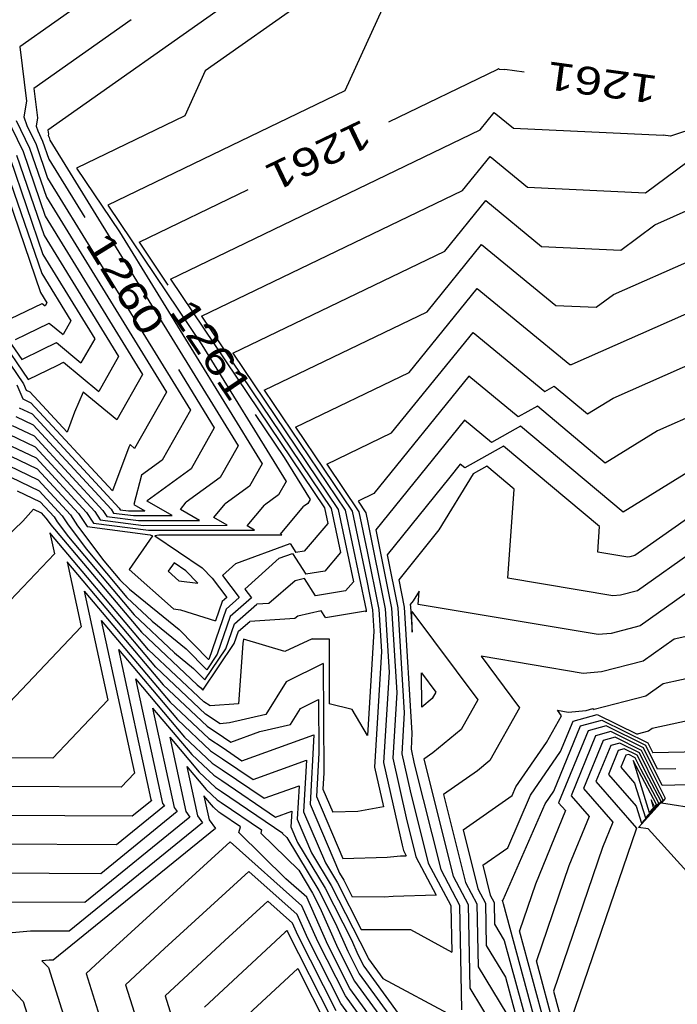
# Model space of a CAD drawing. Header units: feet. Extents: x -19835 to -19507, y 220308 to 220783.
# Tile 29 of 49: x -19653 to -19629, y 220448 to 220483. Entities that reach past the tile are written whole.
import ezdxf

# ---------------------------------------------------------------- set-up
doc = ezdxf.new("R2010")
doc.units = ezdxf.units.FT
doc.header["$LTSCALE"] = 25
doc.header["$MEASUREMENT"] = 0
for name, color, linetype in [('H1_HOEHENLINIEN', 86, 'CONTINUOUS'), ('H1_ZAEHLLIN_TXT', 3, 'CONTINUOUS'), ('H1_ZAEHLLINIEN', 11, 'CONTINUOUS')]:
    doc.layers.add(name, color=color, linetype=linetype)

msp = doc.modelspace()

# ---------------------------------------------------------------- linework, layer by layer
at = {"layer": 'H1_HOEHENLINIEN'}
for p, q in [((-19641.844, 220490.065), (-19652.913, 220482.257)), ((-19638.554, 220488.682), (-19651.909, 220479.262)), ((-19636.909, 220487.991), (-19646.266, 220481.391)), ((-19639.644, 220484.211), (-19641.26, 220480.673)), ((-19652.913, 220482.257), (-19652.682, 220480.302)), ((-19646.266, 220481.391), (-19647.004, 220479.776)), ((-19641.26, 220480.673), (-19649.764, 220476.582)), ((-19652.682, 220480.302), (-19652.774, 220479.748)), ((-19653.432, 220479.803), (-19652.798, 220478.498)), ((-19652.774, 220479.748), (-19652.661, 220479.427)), ((-19647.004, 220479.776), (-19650.886, 220477.908)), ((-19636.407, 220479.276), (-19635.904, 220479.897)), ((-19635.904, 220479.897), (-19635.219, 220479.334)), ((-19653.047, 220479.615), (-19652.565, 220478.624)), ((-19652.661, 220479.427), (-19652.332, 220478.75)), ((-19628.607, 220479.374), (-19629.586, 220479.05)), ((-19651.909, 220479.262), (-19651.892, 220479.117)), ((-19651.892, 220479.117), (-19651.899, 220479.076)), ((-19651.899, 220479.076), (-19651.891, 220479.052)), ((-19651.891, 220479.052), (-19651.866, 220479.002)), ((-19651.866, 220479.002), (-19651.836, 220478.913)), ((-19647.52, 220473.929), (-19636.407, 220479.276)), ((-19635.219, 220479.334), (-19629.853, 220479.086)), ((-19629.586, 220479.05), (-19629.853, 220479.086)), ((-19652.332, 220478.75), (-19651.921, 220477.545)), ((-19651.836, 220478.913), (-19645.085, 220467.954)), ((-19652.798, 220478.498), (-19652.006, 220476.178)), ((-19652.565, 220478.624), (-19651.963, 220476.862)), ((-19637.043, 220477.104), (-19636.056, 220478.321)), ((-19636.056, 220478.321), (-19634.712, 220477.217)), ((-19653.73, 220477.994), (-19652.176, 220473.443)), ((-19653.497, 220478.12), (-19652.134, 220474.127)), ((-19653.264, 220478.246), (-19652.091, 220474.811)), ((-19630.477, 220477.022), (-19629.002, 220478.121)), ((-19650.886, 220477.908), (-19649.346, 220475.624)), ((-19651.921, 220477.545), (-19646.801, 220469.234)), ((-19646.397, 220472.603), (-19637.043, 220477.104)), ((-19634.712, 220477.217), (-19630.477, 220477.022)), ((-19651.963, 220476.862), (-19647.659, 220469.874)), ((-19649.764, 220476.582), (-19646.39, 220471.578)), ((-19637.679, 220474.932), (-19636.208, 220476.746)), ((-19636.208, 220476.746), (-19634.206, 220475.101)), ((-19652.006, 220476.178), (-19648.516, 220470.513)), ((-19630.145, 220475.878), (-19628.808, 220476.467)), ((-19631.364, 220474.97), (-19630.145, 220475.878)), ((-19649.346, 220475.624), (-19644.227, 220467.314)), ((-19652.091, 220474.811), (-19650.232, 220471.793)), ((-19645.275, 220471.277), (-19637.679, 220474.932)), ((-19634.206, 220475.101), (-19631.364, 220474.97)), ((-19652.134, 220474.127), (-19651.09, 220472.433)), ((-19647.52, 220473.929), (-19641.995, 220465.736)), ((-19652.176, 220473.443), (-19651.948, 220473.073)), ((-19638.951, 220470.587), (-19636.512, 220473.595)), ((-19636.512, 220473.595), (-19633.192, 220470.868)), ((-19653.24, 220472.511), (-19652.117, 220473.056)), ((-19652.117, 220473.056), (-19652.008, 220472.966)), ((-19651.948, 220473.073), (-19652.008, 220472.966)), ((-19633.113, 220470.883), (-19628.593, 220472.875)), ((-19652.68, 220471.957), (-19651.862, 220472.354)), ((-19651.862, 220472.354), (-19651.367, 220471.946)), ((-19651.09, 220472.433), (-19651.367, 220471.946)), ((-19646.397, 220472.603), (-19641.747, 220465.707)), ((-19653.559, 220472.091), (-19652.845, 220471.048)), ((-19653.069, 220471.767), (-19652.68, 220471.957)), ((-19639.587, 220468.415), (-19636.664, 220472.02)), ((-19636.664, 220472.02), (-19634.09, 220469.905)), ((-19653.772, 220471.62), (-19652.786, 220470.181)), ((-19652.12, 220471.404), (-19651.606, 220471.652)), ((-19651.606, 220471.652), (-19650.725, 220470.925)), ((-19650.232, 220471.793), (-19650.725, 220470.925)), ((-19652.845, 220471.048), (-19652.12, 220471.404)), ((-19646.39, 220471.578), (-19643.369, 220466.674)), ((-19645.275, 220471.277), (-19641.499, 220465.677)), ((-19633.137, 220470.865), (-19633.113, 220470.883)), ((-19631.641, 220469.662), (-19628.42, 220471.083)), ((-19643.031, 220468.625), (-19638.951, 220470.587)), ((-19633.192, 220470.868), (-19633.137, 220470.865)), ((-19652.786, 220470.181), (-19652.689, 220469.949)), ((-19648.516, 220470.513), (-19649.441, 220468.884)), ((-19636.816, 220470.445), (-19640.223, 220466.243)), ((-19635.047, 220468.991), (-19636.816, 220470.445)), ((-19653.026, 220470.141), (-19652.814, 220469.633)), ((-19652.689, 220469.949), (-19652.553, 220469.884)), ((-19652.553, 220469.884), (-19651.221, 220468.446)), ((-19650.642, 220469.873), (-19650.951, 220469.159)), ((-19649.441, 220468.884), (-19650.642, 220469.873)), ((-19647.659, 220469.874), (-19648.8, 220467.863)), ((-19634.09, 220469.905), (-19633.753, 220470.095)), ((-19633.753, 220470.095), (-19632.56, 220469.095)), ((-19652.814, 220469.633), (-19652.517, 220469.49)), ((-19652.517, 220469.49), (-19649.598, 220466.34)), ((-19632.56, 220469.095), (-19631.641, 220469.662)), ((-19652.938, 220469.316), (-19652.48, 220469.096)), ((-19650.951, 220469.159), (-19651.221, 220468.446)), ((-19646.801, 220469.234), (-19647.819, 220467.44)), ((-19634.358, 220469.378), (-19635.047, 220468.991)), ((-19631.923, 220467.336), (-19634.358, 220469.378)), ((-19628.237, 220469.292), (-19630.046, 220468.495)), ((-19652.48, 220469.096), (-19649.354, 220465.721)), ((-19653.188, 220468.683), (-19652.407, 220468.308)), ((-19643.031, 220468.625), (-19641.003, 220465.617)), ((-19641.908, 220467.299), (-19639.587, 220468.415)), ((-19630.046, 220468.495), (-19631.923, 220467.336)), ((-19653.313, 220468.367), (-19652.37, 220467.913)), ((-19652.407, 220468.308), (-19649.938, 220465.642)), ((-19653.438, 220468.05), (-19652.334, 220467.519)), ((-19652.37, 220467.913), (-19650.229, 220465.603)), ((-19649.008, 220467.901), (-19649.598, 220466.34)), ((-19648.965, 220468), (-19649.008, 220467.901)), ((-19648.8, 220467.863), (-19648.965, 220468)), ((-19645.085, 220467.954), (-19645.729, 220466.82)), ((-19635.567, 220467.945), (-19636.96, 220467.162)), ((-19632.128, 220465.06), (-19635.567, 220467.945)), ((-19653.687, 220467.417), (-19652.261, 220466.731)), ((-19652.334, 220467.519), (-19650.521, 220465.563)), ((-19647.819, 220467.44), (-19648.559, 220466.899)), ((-19653.587, 220466.993), (-19652.224, 220466.337)), ((-19644.227, 220467.314), (-19644.684, 220466.509)), ((-19641.908, 220467.299), (-19640.755, 220465.587)), ((-19637.121, 220467.294), (-19637.5, 220466.827)), ((-19636.96, 220467.162), (-19637.121, 220467.294)), ((-19636.172, 220467.229), (-19636.66, 220466.954)), ((-19635.19, 220466.404), (-19636.172, 220467.229)), ((-19652.261, 220466.731), (-19651.105, 220465.484)), ((-19648.559, 220466.899), (-19648.826, 220465.85)), ((-19645.729, 220466.82), (-19646.947, 220465.93)), ((-19643.369, 220466.674), (-19643.639, 220466.199)), ((-19637.5, 220466.827), (-19639.74, 220464.049)), ((-19636.66, 220466.954), (-19637.891, 220464.942)), ((-19653.01, 220466.338), (-19652.188, 220465.943)), ((-19652.224, 220466.337), (-19651.397, 220465.444)), ((-19644.684, 220466.509), (-19645.548, 220465.879)), ((-19635.412, 220463.207), (-19635.19, 220466.404)), ((-19652.188, 220465.943), (-19651.688, 220465.404)), ((-19643.639, 220466.199), (-19644.149, 220465.827)), ((-19640.223, 220466.243), (-19640.786, 220465.972)), ((-19640.786, 220465.972), (-19640.506, 220465.558)), ((-19650.229, 220465.603), (-19650.031, 220465.299)), ((-19649.938, 220465.642), (-19649.793, 220465.421)), ((-19649.354, 220465.721), (-19649.316, 220465.663)), ((-19649.316, 220465.663), (-19649.015, 220465.625)), ((-19649.015, 220465.625), (-19648.436, 220465.625)), ((-19648.826, 220465.85), (-19648.436, 220465.625)), ((-19647.158, 220465.676), (-19646.947, 220465.93)), ((-19646.47, 220465.278), (-19647.158, 220465.676)), ((-19645.963, 220465.38), (-19645.548, 220465.879)), ((-19644.767, 220465.083), (-19644.149, 220465.827)), ((-19641.995, 220465.736), (-19641.877, 220465.169)), ((-19641.747, 220465.707), (-19641.417, 220464.126)), ((-19641.499, 220465.677), (-19640.957, 220463.083)), ((-19641.003, 220465.617), (-19640.479, 220463.112)), ((-19640.755, 220465.587), (-19640.457, 220464.162)), ((-19628.285, 220465.844), (-19630.865, 220464.018)), ((-19651.688, 220465.404), (-19651.577, 220465.235)), ((-19651.577, 220465.235), (-19651.171, 220464.689)), ((-19651.397, 220465.444), (-19651.213, 220465.163)), ((-19651.105, 220465.484), (-19650.848, 220465.091)), ((-19650.521, 220465.563), (-19650.27, 220465.178)), ((-19650.031, 220465.299), (-19648.479, 220465.103)), ((-19649.793, 220465.421), (-19648.658, 220465.277)), ((-19648.658, 220465.277), (-19646.47, 220465.278)), ((-19645.486, 220465.105), (-19645.963, 220465.38)), ((-19640.506, 220465.558), (-19640.434, 220465.212)), ((-19651.213, 220465.163), (-19650.538, 220464.258)), ((-19650.848, 220465.091), (-19649.906, 220463.827)), ((-19650.27, 220465.178), (-19648.301, 220464.929)), ((-19648.479, 220465.103), (-19645.486, 220465.105)), ((-19648.301, 220464.929), (-19644.503, 220464.931)), ((-19644.503, 220464.931), (-19644.767, 220465.083)), ((-19641.877, 220465.169), (-19642.72, 220464.176)), ((-19640.434, 220465.212), (-19639.818, 220462.111)), ((-19637.891, 220464.942), (-19639.331, 220463.156)), ((-19632.192, 220464.146), (-19632.128, 220465.06)), ((-19648.301, 220460.646), (-19651.837, 220464.841)), ((-19651.837, 220464.841), (-19651.673, 220464.086)), ((-19651.171, 220464.689), (-19648.818, 220461.898)), ((-19650.538, 220464.258), (-19649.077, 220462.524)), ((-19645.174, 220463.74), (-19643.222, 220464.449)), ((-19643.222, 220464.449), (-19643.017, 220464.127)), ((-19642.72, 220464.176), (-19643.017, 220464.127)), ((-19628.675, 220464.239), (-19630.766, 220462.759)), ((-19651.673, 220464.086), (-19656.644, 220458.861)), ((-19649.906, 220463.827), (-19649.335, 220463.15)), ((-19643.613, 220463.926), (-19644.844, 220462.817)), ((-19643.613, 220463.926), (-19643.14, 220464.098)), ((-19643.14, 220464.098), (-19642.665, 220463.352)), ((-19641.417, 220464.126), (-19641.978, 220463.465)), ((-19640.457, 220464.162), (-19640.045, 220462.091)), ((-19639.74, 220464.049), (-19639.363, 220462.151)), ((-19631.117, 220463.967), (-19632.192, 220464.146)), ((-19631.039, 220463.973), (-19631.117, 220463.967)), ((-19630.865, 220464.018), (-19631.039, 220463.973)), ((-19648.042, 220460.019), (-19651.224, 220463.794)), ((-19651.224, 220463.794), (-19650.717, 220461.465)), ((-19647.387, 220463.759), (-19647.597, 220463.458)), ((-19646.963, 220463.471), (-19647.387, 220463.759)), ((-19646.53, 220463.033), (-19646.963, 220463.471)), ((-19645.174, 220463.74), (-19645.654, 220463.306)), ((-19641.978, 220463.465), (-19642.665, 220463.352)), ((-19649.335, 220463.15), (-19648.984, 220462.819)), ((-19647.597, 220463.458), (-19647.213, 220463.115)), ((-19647.213, 220463.115), (-19646.53, 220463.033)), ((-19645.654, 220463.306), (-19645.049, 220462.516)), ((-19643.048, 220463.12), (-19643.988, 220462.306)), ((-19642.71, 220463.2), (-19643.048, 220463.12)), ((-19642.313, 220462.576), (-19642.71, 220463.2)), ((-19640.479, 220463.112), (-19640.272, 220462.071)), ((-19639.331, 220463.156), (-19639.136, 220462.171)), ((-19631.65, 220462.578), (-19635.412, 220463.207)), ((-19648.984, 220462.819), (-19647.208, 220461.375)), ((-19644.844, 220462.817), (-19644.608, 220462.508)), ((-19640.957, 220463.083), (-19641.236, 220462.755)), ((-19630.766, 220462.759), (-19631.378, 220462.602)), ((-19650.61, 220462.746), (-19647.783, 220459.393)), ((-19650.61, 220462.746), (-19649.76, 220458.844)), ((-19649.077, 220462.524), (-19648.176, 220461.675)), ((-19645.049, 220462.516), (-19645.519, 220462.106)), ((-19644.608, 220462.508), (-19645.371, 220461.842)), ((-19641.236, 220462.755), (-19642.313, 220462.576)), ((-19638.599, 220462.751), (-19638.816, 220462.396)), ((-19638.632, 220462.267), (-19638.599, 220462.751)), ((-19631.378, 220462.602), (-19631.65, 220462.578)), ((-19629.065, 220462.634), (-19630.668, 220461.5)), ((-19645.519, 220462.106), (-19646.142, 220460.302)), ((-19645.223, 220461.578), (-19644.417, 220462.281)), ((-19643.988, 220462.306), (-19644.417, 220462.281)), ((-19640.272, 220462.071), (-19640.225, 220461.312)), ((-19640.045, 220462.091), (-19639.951, 220460.58)), ((-19639.818, 220462.111), (-19639.677, 220459.848)), ((-19639.363, 220462.151), (-19639.129, 220458.384)), ((-19639.136, 220462.171), (-19638.854, 220457.651)), ((-19638.816, 220462.396), (-19638.923, 220462.263)), ((-19638.923, 220462.263), (-19638.908, 220462.19)), ((-19638.908, 220462.19), (-19638.852, 220461.281)), ((-19632.183, 220461.19), (-19638.632, 220462.267)), ((-19648.818, 220461.898), (-19647.369, 220460.531)), ((-19645.371, 220461.842), (-19645.838, 220460.49)), ((-19638.852, 220461.281), (-19638.862, 220462.016)), ((-19638.862, 220462.016), (-19636.498, 220458.846)), ((-19650.717, 220461.465), (-19654.19, 220457.814)), ((-19648.176, 220461.675), (-19646.948, 220460.677)), ((-19647.208, 220461.375), (-19646.146, 220460.296)), ((-19645.533, 220460.678), (-19645.223, 220461.578)), ((-19630.668, 220461.5), (-19631.716, 220461.231)), ((-19644.9, 220461.029), (-19644.924, 220460.866)), ((-19643.42, 220460.581), (-19644.9, 220461.029)), ((-19642.434, 220461.035), (-19643.42, 220460.581)), ((-19642.434, 220461.035), (-19641.82, 220461.035)), ((-19641.82, 220461.035), (-19641.82, 220458.704)), ((-19640.225, 220461.312), (-19640.448, 220457.568)), ((-19631.716, 220461.231), (-19632.183, 220461.19)), ((-19649.382, 220460.652), (-19647.266, 220458.141)), ((-19649.382, 220460.652), (-19648.214, 220455.284)), ((-19646.321, 220458.78), (-19648.301, 220460.646)), ((-19646.948, 220460.677), (-19646.214, 220459.931)), ((-19646.282, 220459.566), (-19645.533, 220460.678)), ((-19644.924, 220460.866), (-19645.077, 220458.704)), ((-19623.376, 220460.863), (-19629.846, 220459.424)), ((-19647.369, 220460.531), (-19646.689, 220459.979)), ((-19645.838, 220460.49), (-19646.214, 220459.931)), ((-19646.142, 220460.302), (-19646.146, 220460.296)), ((-19639.951, 220460.58), (-19640.197, 220456.44)), ((-19646.261, 220458.341), (-19648.042, 220460.019)), ((-19646.689, 220459.979), (-19646.282, 220459.566)), ((-19642.038, 220460.157), (-19643.372, 220459.493)), ((-19642.038, 220460.157), (-19642.019, 220456.241)), ((-19648.768, 220459.604), (-19647.007, 220457.515)), ((-19648.768, 220459.604), (-19647.796, 220455.137)), ((-19639.677, 220459.848), (-19639.87, 220456.6)), ((-19638.5, 220458.592), (-19638.518, 220459.822)), ((-19638.518, 220459.822), (-19638, 220459.129)), ((-19647.783, 220459.393), (-19646.201, 220457.902)), ((-19643.372, 220459.493), (-19644.095, 220458.327)), ((-19629.846, 220459.424), (-19630.471, 220458.982)), ((-19622.395, 220459.563), (-19630.236, 220457.819)), ((-19638.131, 220458.898), (-19638.5, 220458.592)), ((-19638, 220459.129), (-19638.131, 220458.898)), ((-19630.471, 220458.982), (-19632.317, 220458.507)), ((-19649.76, 220458.844), (-19651.737, 220456.766)), ((-19648.155, 220458.557), (-19646.748, 220456.889)), ((-19648.155, 220458.557), (-19647.378, 220454.99)), ((-19646.095, 220458.631), (-19646.321, 220458.78)), ((-19645.077, 220458.704), (-19646.095, 220458.631)), ((-19643.21, 220457.973), (-19642.856, 220458.544)), ((-19642.856, 220458.544), (-19642.203, 220458.869)), ((-19642.203, 220458.869), (-19642.193, 220456.951)), ((-19641.003, 220458.504), (-19641.82, 220458.704)), ((-19636.498, 220458.846), (-19637.096, 220457.79)), ((-19632.612, 220458.469), (-19632.373, 220458.535)), ((-19632.373, 220458.535), (-19632.317, 220458.507)), ((-19645.738, 220457.997), (-19646.261, 220458.341)), ((-19644.095, 220458.327), (-19645.395, 220458.022)), ((-19640.448, 220457.568), (-19641.003, 220458.504)), ((-19639.129, 220458.384), (-19639.216, 220456.92)), ((-19634.033, 220457.328), (-19633.493, 220458.28)), ((-19633.493, 220458.28), (-19633.641, 220458.478)), ((-19633.641, 220458.478), (-19633.249, 220458.413)), ((-19633.249, 220458.413), (-19632.612, 220458.469)), ((-19633.076, 220458.092), (-19632.211, 220458.329)), ((-19632.211, 220458.329), (-19630.776, 220457.619)), ((-19647.266, 220458.141), (-19646.081, 220457.024)), ((-19646.201, 220457.902), (-19645.618, 220457.519)), ((-19645.395, 220458.022), (-19645.738, 220457.997)), ((-19644.31, 220457.715), (-19643.21, 220457.973)), ((-19633.769, 220455.574), (-19632.807, 220457.916)), ((-19633.526, 220456.995), (-19633.076, 220458.092)), ((-19632.807, 220457.916), (-19632.05, 220458.124)), ((-19632.05, 220458.124), (-19630.399, 220457.306)), ((-19630.236, 220457.819), (-19630.373, 220457.723)), ((-19647.007, 220457.515), (-19646.022, 220456.585)), ((-19645.618, 220457.519), (-19645.353, 220457.339)), ((-19645.353, 220457.339), (-19644.31, 220457.715)), ((-19638.854, 220457.651), (-19638.888, 220457.081)), ((-19637.096, 220457.79), (-19638.105, 220456.952)), ((-19632.268, 220457.565), (-19633.152, 220455.414)), ((-19631.728, 220457.714), (-19632.268, 220457.565)), ((-19631.567, 220457.508), (-19631.999, 220457.389)), ((-19630.549, 220457.13), (-19631.728, 220457.714)), ((-19630.624, 220457.041), (-19631.567, 220457.508)), ((-19630.373, 220457.723), (-19630.776, 220457.619)), ((-19635.128, 220455.736), (-19634.033, 220457.328)), ((-19631.999, 220457.389), (-19632.705, 220455.669)), ((-19631.729, 220457.214), (-19632.259, 220455.925)), ((-19631.406, 220457.303), (-19631.729, 220457.214)), ((-19630.699, 220456.953), (-19631.406, 220457.303)), ((-19629.882, 220455.787), (-19630.549, 220457.13)), ((-19630.399, 220457.306), (-19630.222, 220456.951)), ((-19651.737, 220456.766), (-19656.579, 220456.792)), ((-19646.748, 220456.889), (-19645.962, 220456.147)), ((-19646.081, 220457.024), (-19645.644, 220456.738)), ((-19642.193, 220456.951), (-19642.281, 220455.382)), ((-19639.216, 220456.92), (-19638.916, 220455.59)), ((-19638.888, 220457.081), (-19638.772, 220456.561)), ((-19638.105, 220456.952), (-19638.426, 220456.727)), ((-19634.602, 220455.431), (-19633.526, 220456.995)), ((-19631.191, 220456.863), (-19631.366, 220456.436)), ((-19631.084, 220456.892), (-19631.191, 220456.863)), ((-19630.85, 220456.776), (-19631.084, 220456.892)), ((-19630.646, 220456.366), (-19630.85, 220456.776)), ((-19630.083, 220455.713), (-19630.699, 220456.953)), ((-19629.802, 220455.386), (-19630.624, 220457.041)), ((-19626.995, 220457.022), (-19630.222, 220456.951)), ((-19646.927, 220456.462), (-19646.231, 220455.636)), ((-19646.927, 220456.462), (-19646.543, 220454.697)), ((-19646.022, 220456.585), (-19645.658, 220456.347)), ((-19645.644, 220456.738), (-19644.553, 220455.996)), ((-19644.553, 220455.996), (-19642.637, 220456.685)), ((-19642.637, 220456.685), (-19642.74, 220454.841)), ((-19640.197, 220456.44), (-19639.877, 220455.017)), ((-19639.87, 220456.6), (-19639.206, 220453.647)), ((-19638.772, 220456.561), (-19637.825, 220452.766)), ((-19638.426, 220456.727), (-19637.381, 220452.536)), ((-19631.366, 220456.436), (-19630.87, 220455.869)), ((-19630.086, 220455.101), (-19630.918, 220456.675)), ((-19630.918, 220456.675), (-19630.344, 220454.817)), ((-19645.962, 220456.147), (-19645.671, 220455.956)), ((-19645.658, 220456.347), (-19644.152, 220455.324)), ((-19642.019, 220456.241), (-19642.052, 220455.653)), ((-19630.005, 220455.153), (-19630.646, 220456.366)), ((-19645.671, 220455.956), (-19643.752, 220454.652)), ((-19644.152, 220455.324), (-19642.902, 220455.774)), ((-19642.902, 220455.774), (-19642.969, 220454.57)), ((-19635.265, 220455.423), (-19635.128, 220455.736)), ((-19632.259, 220455.925), (-19630.798, 220454.255)), ((-19630.87, 220455.869), (-19630.486, 220454.624)), ((-19629.843, 220455.258), (-19630.083, 220455.713)), ((-19623.607, 220455.925), (-19629.882, 220455.787)), ((-19645.972, 220455.01), (-19646.313, 220455.415)), ((-19646.313, 220455.415), (-19646.125, 220454.55)), ((-19646.231, 220455.636), (-19645.842, 220455.269)), ((-19642.281, 220455.382), (-19641.334, 220453.166)), ((-19642.052, 220455.653), (-19641.697, 220454.822)), ((-19638.916, 220455.59), (-19638.27, 220452.996)), ((-19637.021, 220454.193), (-19635.265, 220455.423)), ((-19635.423, 220453.553), (-19634.602, 220455.431)), ((-19634.076, 220455.127), (-19633.769, 220455.574)), ((-19633.152, 220455.414), (-19632.502, 220454.672)), ((-19632.705, 220455.669), (-19631.65, 220454.464)), ((-19629.762, 220455.311), (-19629.802, 220455.386)), ((-19647.731, 220455.047), (-19649.45, 220453.651)), ((-19648.188, 220455.247), (-19648.883, 220454.683)), ((-19648.214, 220455.284), (-19648.188, 220455.247)), ((-19647.796, 220455.137), (-19647.731, 220455.047)), ((-19645.782, 220454.83), (-19645.972, 220455.01)), ((-19645.842, 220455.269), (-19645.698, 220455.175)), ((-19645.698, 220455.175), (-19644.245, 220454.188)), ((-19639.877, 220455.017), (-19640.795, 220454.847)), ((-19635.581, 220451.683), (-19634.076, 220455.127)), ((-19630.731, 220454.282), (-19629.843, 220455.258)), ((-19630.486, 220454.624), (-19630.005, 220455.153)), ((-19630.344, 220454.817), (-19630.086, 220455.101)), ((-19630.167, 220455.048), (-19630.282, 220455.266)), ((-19630.282, 220455.266), (-19630.203, 220455.009)), ((-19629.91, 220455.148), (-19629.762, 220455.311)), ((-19620.878, 220453.696), (-19629.91, 220455.148)), ((-19648.883, 220454.683), (-19655.232, 220454.716)), ((-19647.275, 220454.846), (-19650.017, 220452.619)), ((-19647.378, 220454.99), (-19647.275, 220454.846)), ((-19646.543, 220454.697), (-19646.362, 220454.444)), ((-19645.711, 220454.784), (-19645.782, 220454.83)), ((-19645, 220454.301), (-19645.711, 220454.784)), ((-19643.752, 220454.652), (-19643.167, 220454.863)), ((-19643.167, 220454.863), (-19643.198, 220454.299)), ((-19642.74, 220454.841), (-19641.957, 220453.008)), ((-19640.795, 220454.847), (-19641.697, 220454.822)), ((-19632.502, 220454.672), (-19633.224, 220452.901)), ((-19646.362, 220454.444), (-19651.15, 220450.556)), ((-19646.125, 220454.55), (-19645.905, 220454.244)), ((-19645.062, 220454.096), (-19645, 220454.301)), ((-19643.198, 220454.299), (-19642.959, 220453.739)), ((-19642.969, 220454.57), (-19642.458, 220453.374)), ((-19631.65, 220454.464), (-19632.018, 220453.561)), ((-19645.905, 220454.244), (-19651.717, 220449.525)), ((-19643.374, 220452.44), (-19645.062, 220454.096)), ((-19644.245, 220454.188), (-19644.278, 220454.079)), ((-19644.278, 220454.079), (-19642.917, 220452.744)), ((-19637.021, 220454.193), (-19636.493, 220452.077)), ((-19630.812, 220454.221), (-19633.172, 220447.337)), ((-19630.798, 220454.255), (-19630.812, 220454.221)), ((-19630.384, 220454.226), (-19630.731, 220454.282)), ((-19626.375, 220449.786), (-19630.384, 220454.226)), ((-19649.45, 220453.651), (-19654.559, 220453.678)), ((-19645.378, 220453.767), (-19649.884, 220449.655)), ((-19642.801, 220451.469), (-19645.378, 220453.767)), ((-19642.959, 220453.739), (-19641.972, 220452.107)), ((-19639.206, 220453.647), (-19639.158, 220453.455)), ((-19642.458, 220453.374), (-19641.748, 220452.2)), ((-19639.748, 220453.211), (-19639.271, 220453.26)), ((-19639.271, 220453.26), (-19639.058, 220453.266)), ((-19639.158, 220453.455), (-19639.058, 220453.266)), ((-19636.318, 220452.926), (-19635.423, 220453.553)), ((-19632.018, 220453.561), (-19633.782, 220448.415)), ((-19641.957, 220453.008), (-19641.524, 220452.293)), ((-19641.334, 220453.166), (-19639.748, 220453.211)), ((-19638.27, 220452.996), (-19637.462, 220451.478)), ((-19636.318, 220452.926), (-19636.049, 220451.847)), ((-19633.224, 220452.901), (-19634.392, 220449.494)), ((-19650.017, 220452.619), (-19653.886, 220452.64)), ((-19642.917, 220452.744), (-19642.42, 220451.922)), ((-19637.825, 220452.766), (-19637.152, 220451.499)), ((-19637.381, 220452.536), (-19636.841, 220451.521)), ((-19642.631, 220451.777), (-19643.374, 220452.44)), ((-19641.748, 220452.2), (-19640.464, 220449.672)), ((-19641.524, 220452.293), (-19640.677, 220450.625)), ((-19642.42, 220451.922), (-19642.16, 220451.41)), ((-19641.972, 220452.107), (-19641.029, 220450.251)), ((-19636.493, 220452.077), (-19636.22, 220451.564)), ((-19636.049, 220451.847), (-19635.91, 220451.586)), ((-19644.023, 220451.64), (-19645.564, 220450.233)), ((-19643.141, 220450.854), (-19644.023, 220451.64)), ((-19642.229, 220450.187), (-19642.801, 220451.469)), ((-19641.871, 220450.073), (-19642.631, 220451.777)), ((-19637.462, 220451.478), (-19637.43, 220449.805)), ((-19637.152, 220451.499), (-19637.079, 220447.748)), ((-19636.841, 220451.521), (-19636.783, 220448.514)), ((-19636.22, 220451.564), (-19636.191, 220450.046)), ((-19635.91, 220451.586), (-19635.895, 220450.812)), ((-19635.615, 220451.659), (-19635.581, 220451.683)), ((-19635.615, 220451.659), (-19635.605, 220451.617)), ((-19635.605, 220451.617), (-19635.599, 220451.607)), ((-19635.599, 220451.607), (-19635.599, 220451.577)), ((-19635.599, 220451.577), (-19635.585, 220451.555)), ((-19635.585, 220451.555), (-19634.14, 220446.233)), ((-19642.16, 220451.41), (-19641.513, 220449.958)), ((-19642.946, 220450.415), (-19643.141, 220450.854)), ((-19635.895, 220450.812), (-19635.543, 220450.231)), ((-19652.539, 220450.564), (-19654.973, 220450.348)), ((-19651.15, 220450.556), (-19652.539, 220450.564)), ((-19643.404, 220450.522), (-19646.294, 220447.835)), ((-19643.345, 220450.577), (-19643.404, 220450.522)), ((-19643.311, 220450.546), (-19643.345, 220450.577)), ((-19643.304, 220450.529), (-19643.311, 220450.546)), ((-19641.741, 220447.44), (-19643.304, 220450.529)), ((-19641.575, 220447.706), (-19642.946, 220450.415)), ((-19640.677, 220450.625), (-19639.982, 220450.618)), ((-19639.982, 220450.618), (-19638.906, 220450.625)), ((-19638.906, 220450.625), (-19637.43, 220449.805)), ((-19654.973, 220450.348), (-19652.796, 220448.041)), ((-19645.564, 220450.233), (-19647.709, 220448.239)), ((-19641.244, 220448.239), (-19642.229, 220450.187)), ((-19641.078, 220448.505), (-19641.871, 220450.073)), ((-19641.029, 220450.251), (-19640.797, 220449.73)), ((-19635.543, 220450.231), (-19634.458, 220446.236)), ((-19641.513, 220449.958), (-19640.913, 220448.771)), ((-19640.797, 220449.73), (-19640.582, 220449.304)), ((-19636.191, 220450.046), (-19635.5, 220448.908)), ((-19651.866, 220449.526), (-19652.127, 220449.502)), ((-19652.127, 220449.502), (-19651.893, 220449.255)), ((-19651.717, 220449.525), (-19651.866, 220449.526)), ((-19649.884, 220449.655), (-19650.54, 220449.046)), ((-19640.464, 220449.672), (-19640.439, 220449.616)), ((-19640.439, 220449.616), (-19640.416, 220449.57)), ((-19640.416, 220449.57), (-19639.9, 220448.863)), ((-19633.504, 220446.226), (-19634.392, 220449.494)), ((-19651.893, 220449.255), (-19650.851, 220445.965)), ((-19650.54, 220449.046), (-19649.596, 220446.068)), ((-19642.946, 220449.229), (-19644.879, 220447.432)), ((-19642.946, 220449.229), (-19641.907, 220447.174)), ((-19640.582, 220449.304), (-19638.811, 220446.877)), ((-19640.913, 220448.771), (-19639.5, 220446.836)), ((-19639.9, 220448.863), (-19637.398, 220447.528)), ((-19635.5, 220448.908), (-19634.776, 220446.24)), ((-19639.845, 220446.815), (-19641.078, 220448.505)), ((-19636.783, 220448.514), (-19635.415, 220446.26)), ((-19633.782, 220448.415), (-19633.187, 220446.222)), ((-19652.796, 220448.041), (-19652.106, 220445.863)), ((-19647.709, 220448.239), (-19647.087, 220446.274)), ((-19640.19, 220446.794), (-19641.244, 220448.239))]:
    msp.add_line(p, q, dxfattribs=at)
at = {"layer": 'H1_ZAEHLLINIEN'}
for p, q in [((-19648.92, 220483.222), (-19652.411, 220480.759)), ((-19635.771, 220481.448), (-19635.752, 220481.472)), ((-19635.752, 220481.472), (-19635.726, 220481.45)), ((-19639.683, 220479.566), (-19635.771, 220481.448)), ((-19635.726, 220481.45), (-19635.519, 220481.441)), ((-19634.831, 220481.347), (-19635.519, 220481.441)), ((-19652.411, 220480.759), (-19652.287, 220479.709)), ((-19652.287, 220479.709), (-19652.337, 220479.412)), ((-19652.337, 220479.412), (-19652.276, 220479.24)), ((-19652.276, 220479.24), (-19652.099, 220478.876)), ((-19652.099, 220478.876), (-19651.878, 220478.229)), ((-19653.031, 220478.372), (-19652.048, 220475.494)), ((-19651.878, 220478.229), (-19650.589, 220476.136)), ((-19648.642, 220475.256), (-19644.73, 220477.138)), ((-19652.048, 220475.494), (-19649.374, 220471.153)), ((-19648.642, 220475.256), (-19647.604, 220473.716)), ((-19638.315, 220472.76), (-19636.36, 220475.171)), ((-19636.36, 220475.171), (-19633.699, 220472.984)), ((-19631.629, 220473.38), (-19628.7, 220474.671)), ((-19632.25, 220472.917), (-19631.629, 220473.38)), ((-19644.153, 220469.951), (-19638.315, 220472.76)), ((-19633.699, 220472.984), (-19632.25, 220472.917)), ((-19653.666, 220471.856), (-19652.62, 220470.33)), ((-19651.559, 220470.85), (-19651.351, 220470.95)), ((-19651.351, 220470.95), (-19650.083, 220469.904)), ((-19649.374, 220471.153), (-19650.083, 220469.904)), ((-19652.62, 220470.33), (-19651.559, 220470.85)), ((-19647.232, 220470.687), (-19645.943, 220468.594)), ((-19644.153, 220469.951), (-19641.251, 220465.647)), ((-19653.063, 220469), (-19652.444, 220468.702)), ((-19644.473, 220469.073), (-19643.435, 220467.533)), ((-19636.969, 220468.869), (-19639.242, 220466.066)), ((-19636.003, 220468.076), (-19636.969, 220468.869)), ((-19652.444, 220468.702), (-19649.646, 220465.682)), ((-19645.943, 220468.594), (-19646.774, 220467.13)), ((-19634.962, 220468.662), (-19636.003, 220468.076)), ((-19631.286, 220465.577), (-19634.962, 220468.662)), ((-19653.562, 220467.734), (-19652.297, 220467.125)), ((-19643.435, 220467.533), (-19642.511, 220466.035)), ((-19652.297, 220467.125), (-19650.813, 220465.523)), ((-19646.774, 220467.13), (-19648.346, 220465.982)), ((-19628.451, 220467.327), (-19631.286, 220465.577)), ((-19648.354, 220465.972), (-19648.346, 220465.982)), ((-19647.453, 220465.452), (-19648.354, 220465.972)), ((-19642.511, 220466.035), (-19642.594, 220465.889)), ((-19639.242, 220466.066), (-19640.149, 220464.941)), ((-19652.432, 220465.684), (-19652.807, 220465.256)), ((-19652.432, 220465.684), (-19652.151, 220465.549)), ((-19649.646, 220465.682), (-19649.554, 220465.542)), ((-19643.571, 220464.787), (-19642.75, 220465.776)), ((-19642.594, 220465.889), (-19642.75, 220465.776)), ((-19641.251, 220465.647), (-19640.502, 220462.062)), ((-19652.807, 220465.256), (-19658.36, 220459.962)), ((-19652.151, 220465.549), (-19651.98, 220465.365)), ((-19651.98, 220465.365), (-19651.942, 220465.307)), ((-19651.942, 220465.307), (-19651.803, 220465.12)), ((-19650.813, 220465.523), (-19650.508, 220465.057)), ((-19649.554, 220465.542), (-19648.837, 220465.451)), ((-19648.837, 220465.451), (-19647.453, 220465.452)), ((-19651.803, 220465.12), (-19648.559, 220461.272)), ((-19650.508, 220465.057), (-19648.24, 220464.77)), ((-19640.149, 220464.941), (-19639.59, 220462.131)), ((-19648.161, 220464.724), (-19648.997, 220463.526)), ((-19648.24, 220464.77), (-19648.161, 220464.724)), ((-19647.93, 220464.755), (-19648.071, 220464.726)), ((-19648.071, 220464.726), (-19646.382, 220463.581)), ((-19643.52, 220464.758), (-19647.93, 220464.755)), ((-19643.52, 220464.758), (-19643.571, 220464.787)), ((-19648.997, 220463.526), (-19647.412, 220462.111)), ((-19646.382, 220463.581), (-19646.017, 220463.211)), ((-19646.017, 220463.211), (-19645.491, 220462.524)), ((-19645.491, 220462.524), (-19645.667, 220462.37)), ((-19647.412, 220462.111), (-19647.156, 220462.08)), ((-19647.156, 220462.08), (-19645.903, 220461.688)), ((-19645.667, 220462.37), (-19645.903, 220461.688)), ((-19640.502, 220462.062), (-19640.5, 220462.051)), ((-19639.59, 220462.131), (-19639.403, 220459.116)), ((-19624.356, 220462.164), (-19629.455, 220461.029)), ((-19643.051, 220461.76), (-19644.674, 220461.663)), ((-19642.951, 220461.847), (-19643.051, 220461.76)), ((-19642.116, 220462.045), (-19642.951, 220461.847)), ((-19641.961, 220461.801), (-19642.116, 220462.045)), ((-19641.961, 220461.801), (-19640.521, 220462.04)), ((-19640.521, 220462.04), (-19640.501, 220462.007)), ((-19640.499, 220462.044), (-19640.501, 220462.007)), ((-19640.5, 220462.051), (-19640.499, 220462.044)), ((-19649.996, 220461.699), (-19647.525, 220458.767)), ((-19649.996, 220461.699), (-19648.804, 220456.223)), ((-19645.075, 220461.314), (-19644.674, 220461.663)), ((-19648.559, 220461.272), (-19646.561, 220459.388)), ((-19645.229, 220460.866), (-19645.075, 220461.314)), ((-19629.455, 220461.029), (-19630.569, 220460.241)), ((-19646.351, 220459.201), (-19645.229, 220460.866)), ((-19632.716, 220459.801), (-19636.375, 220460.412)), ((-19636.375, 220460.412), (-19634.996, 220458.563)), ((-19630.569, 220460.241), (-19632.054, 220459.859)), ((-19632.054, 220459.859), (-19632.716, 220459.801)), ((-19646.561, 220459.388), (-19646.429, 220459.281)), ((-19646.429, 220459.281), (-19646.351, 220459.201)), ((-19639.403, 220459.116), (-19639.543, 220456.76)), ((-19647.525, 220458.767), (-19646.141, 220457.463)), ((-19634.996, 220458.563), (-19636.061, 220456.683)), ((-19631.889, 220457.919), (-19632.537, 220457.74)), ((-19630.474, 220457.218), (-19631.889, 220457.919)), ((-19647.541, 220457.509), (-19646.49, 220456.262)), ((-19647.541, 220457.509), (-19646.961, 220454.844)), ((-19644.953, 220456.667), (-19642.372, 220457.597)), ((-19642.372, 220457.597), (-19642.51, 220455.111)), ((-19632.537, 220457.74), (-19633.598, 220455.158)), ((-19646.141, 220457.463), (-19645.631, 220457.128)), ((-19645.631, 220457.128), (-19644.953, 220456.667)), ((-19630.052, 220456.369), (-19630.474, 220457.218)), ((-19639.543, 220456.76), (-19639.061, 220454.619)), ((-19631.46, 220457.038), (-19631.812, 220456.18)), ((-19631.245, 220457.098), (-19631.46, 220457.038)), ((-19630.775, 220456.865), (-19631.245, 220457.098)), ((-19630.365, 220456.039), (-19630.775, 220456.865)), ((-19636.061, 220456.683), (-19636.509, 220456.31)), ((-19648.804, 220456.223), (-19649.283, 220455.719)), ((-19646.49, 220456.262), (-19645.902, 220455.708)), ((-19636.509, 220456.31), (-19637.723, 220455.46)), ((-19631.812, 220456.18), (-19630.816, 220455.042)), ((-19629.397, 220456.383), (-19630.052, 220456.369)), ((-19649.283, 220455.719), (-19655.905, 220455.754)), ((-19645.902, 220455.708), (-19645.684, 220455.565)), ((-19629.924, 220455.206), (-19630.365, 220456.039)), ((-19645.684, 220455.565), (-19643.491, 220454.075)), ((-19637.723, 220455.46), (-19636.937, 220452.306)), ((-19642.51, 220455.111), (-19641.456, 220452.643)), ((-19633.598, 220455.158), (-19633.355, 220454.88)), ((-19630.816, 220455.042), (-19630.628, 220454.432)), ((-19630.628, 220454.432), (-19629.924, 220455.206)), ((-19646.818, 220454.645), (-19650.584, 220451.588)), ((-19646.961, 220454.844), (-19646.818, 220454.645)), ((-19633.355, 220454.88), (-19634.429, 220452.241)), ((-19639.061, 220454.619), (-19638.714, 220453.225)), ((-19643.491, 220454.075), (-19643.494, 220454.063)), ((-19643.494, 220454.063), (-19643.348, 220453.92)), ((-19643.348, 220453.92), (-19642.196, 220452.014)), ((-19638.714, 220453.225), (-19637.986, 220451.857)), ((-19644.7, 220452.703), (-19647.724, 220449.944)), ((-19642.971, 220451.162), (-19644.7, 220452.703)), ((-19641.456, 220452.643), (-19641.3, 220452.386)), ((-19641.3, 220452.386), (-19640.996, 220451.787)), ((-19636.937, 220452.306), (-19636.531, 220451.542)), ((-19634.429, 220452.241), (-19635.002, 220450.573)), ((-19642.196, 220452.014), (-19641.595, 220450.831)), ((-19637.986, 220451.857), (-19639.535, 220451.808)), ((-19650.584, 220451.588), (-19653.212, 220451.602)), ((-19639.851, 220451.776), (-19640.996, 220451.787)), ((-19639.535, 220451.808), (-19639.851, 220451.776)), ((-19636.531, 220451.542), (-19636.487, 220449.28)), ((-19642.588, 220450.301), (-19642.971, 220451.162)), ((-19641.595, 220450.831), (-19641.155, 220449.844)), ((-19633.822, 220446.229), (-19635.002, 220450.573)), ((-19641.41, 220447.972), (-19642.588, 220450.301)), ((-19647.724, 220449.944), (-19649.124, 220448.642)), ((-19641.155, 220449.844), (-19640.747, 220449.038)), ((-19640.747, 220449.038), (-19639.155, 220446.856)), ((-19636.487, 220449.28), (-19635.458, 220447.584)), ((-19649.124, 220448.642), (-19648.341, 220446.171)), ((-19640.535, 220446.774), (-19641.41, 220447.972))]:
    msp.add_line(p, q, dxfattribs=at)

# ---------------------------------------------------------------- texts
at = {"layer": 'H1_ZAEHLLIN_TXT', "width": 1.333333}
for s, rotation, p in [('1261', 172.3, (-19630.007, 220481.197)), ('1261', 205.7, (-19640.621, 220479.67)), ('1260', 301.6, (-19650.595, 220475.193)), ('1261', 304, (-19647.571, 220472.773))]:
    msp.add_text(s, height=1, rotation=rotation, dxfattribs=at).set_placement(p)

doc.saveas('drawing.dxf')
